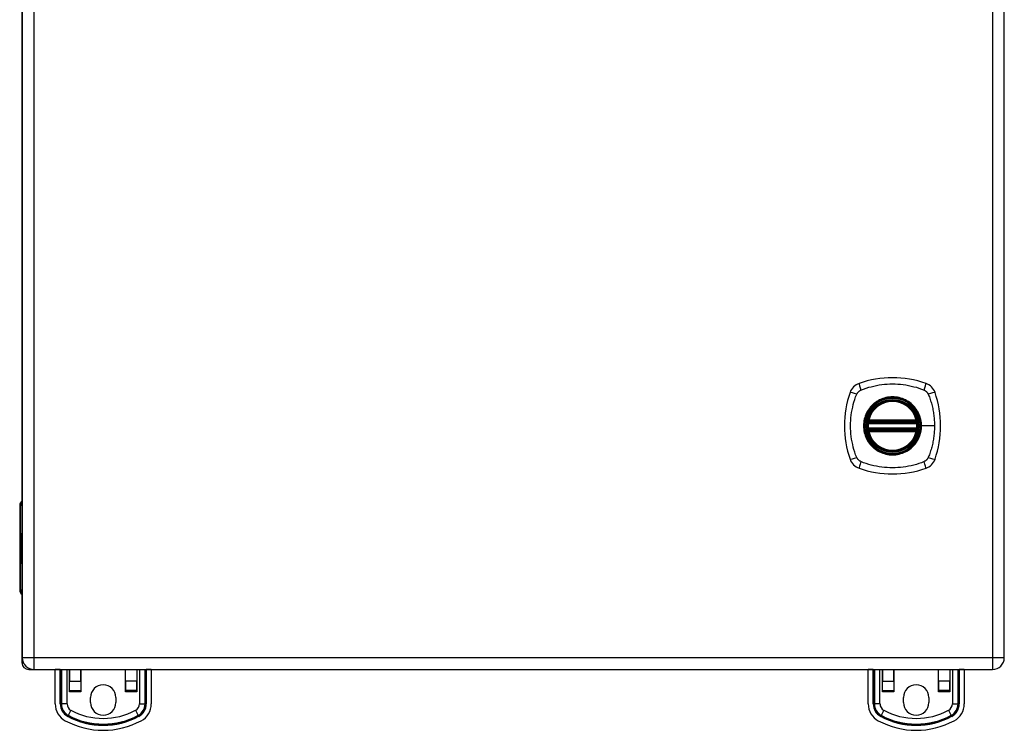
# Model space of a CAD drawing. Header units: inches. Extents: x 6.9 to 100.5, y 7.1 to 62.6.
# Tile 7 of 11: x 42.9 to 55, y 26.1 to 34.9. Entities that reach past the tile are written whole.
import ezdxf

# ---------------------------------------------------------------- set-up
doc = ezdxf.new("R2010")
doc.units = ezdxf.units.IN
doc.header["$MEASUREMENT"] = 0
doc.layers.add('Visible Edges(ANSI)', color=7, linetype='Continuous', lineweight=25)
doc.layers.add('Visible Tangent Edges(ANSI)', color=7, linetype='Continuous', lineweight=25)

msp = doc.modelspace()

# ---------------------------------------------------------------- linework, layer by layer
at = {"layer": 'Visible Edges(ANSI)'}
for p, q in [((42.925, 42.751), (42.925, 27.043)), ((55.005, 27.043), (55.005, 42.751)), ((42.921, 40.823), (42.921, 28.97)), ((53.333, 29.936), (53.927, 29.936)), ((53.337, 29.956), (53.923, 29.956)), ((53.927, 29.857), (53.333, 29.857)), ((53.923, 29.838), (53.337, 29.838)), ((42.894, 28.92), (42.894, 27.873)), ((42.906, 28.488), (42.918, 28.469)), ((42.917, 28.45), (42.906, 28.481)), ((42.918, 28.571), (42.925, 28.571)), ((42.918, 28.469), (42.918, 28.571)), ((42.918, 28.469), (42.925, 28.469)), ((42.919, 28.468), (42.925, 28.458)), ((42.925, 28.468), (42.919, 28.468)), ((42.906, 28.366), (42.916, 28.34)), ((42.906, 28.349), (42.906, 28.366)), ((42.906, 28.349), (42.912, 28.349)), ((42.913, 28.335), (42.906, 28.349)), ((42.91, 28.372), (42.907, 28.372)), ((42.912, 28.447), (42.917, 28.45)), ((42.912, 28.447), (42.925, 28.447)), ((42.925, 28.421), (42.912, 28.447)), ((42.913, 28.404), (42.923, 28.404)), ((42.914, 28.403), (42.924, 28.403)), ((42.914, 28.365), (42.914, 28.403)), ((42.914, 28.365), (42.923, 28.365)), ((42.916, 28.34), (42.925, 28.354)), ((42.916, 28.34), (42.925, 28.34)), ((42.917, 28.45), (42.925, 28.45)), ((42.918, 28.402), (42.924, 28.402)), ((42.918, 28.402), (42.918, 28.377)), ((42.919, 28.375), (42.925, 28.375)), ((42.924, 28.407), (42.925, 28.409)), ((42.924, 28.407), (42.925, 28.407)), ((42.906, 28.325), (42.913, 28.333)), ((42.906, 28.325), (42.92, 28.325)), ((42.906, 28.308), (42.906, 28.325)), ((42.916, 28.322), (42.906, 28.308)), ((42.906, 28.3), (42.925, 28.291)), ((42.906, 28.287), (42.906, 28.3)), ((42.906, 28.287), (42.924, 28.287)), ((42.914, 28.282), (42.906, 28.287)), ((42.906, 28.265), (42.918, 28.258)), ((42.906, 28.251), (42.906, 28.265)), ((42.906, 28.251), (42.924, 28.251)), ((42.914, 28.247), (42.906, 28.251)), ((42.906, 28.23), (42.918, 28.223)), ((42.906, 28.216), (42.906, 28.23)), ((42.913, 28.335), (42.923, 28.335)), ((42.913, 28.333), (42.913, 28.335)), ((42.913, 28.333), (42.921, 28.333)), ((42.914, 28.247), (42.925, 28.247)), ((42.916, 28.322), (42.922, 28.322)), ((42.925, 28.297), (42.916, 28.322)), ((42.925, 28.337), (42.919, 28.33)), ((42.919, 28.33), (42.919, 28.328)), ((42.919, 28.328), (42.925, 28.314)), ((42.919, 28.258), (42.925, 28.258)), ((42.919, 28.223), (42.925, 28.223)), ((42.92, 28.328), (42.925, 28.334)), ((42.925, 28.328), (42.92, 28.328)), ((42.92, 28.24), (42.923, 28.24)), ((42.922, 28.279), (42.922, 28.276)), ((42.922, 28.279), (42.925, 28.279)), ((42.925, 28.278), (42.922, 28.279)), ((42.923, 28.323), (42.925, 28.323)), ((42.925, 28.318), (42.923, 28.323)), ((42.924, 28.291), (42.924, 28.287)), ((42.924, 28.287), (42.925, 28.286)), ((42.924, 28.275), (42.925, 28.275)), ((42.924, 28.258), (42.924, 28.251)), ((42.924, 28.251), (42.925, 28.251)), ((42.924, 28.223), (42.924, 28.216)), ((42.906, 28.216), (42.924, 28.216)), ((42.918, 28.209), (42.906, 28.216)), ((42.924, 28.216), (42.925, 28.215)), ((42.921, 27.823), (42.921, 26.981)), ((42.925, 27.043), (42.925, 27.043)), ((43.005, 26.897), (43.071, 26.897)), ((43.071, 26.897), (54.859, 26.897)), ((43.331, 26.897), (43.331, 26.897)), ((43.331, 26.474), (43.331, 26.897)), ((43.393, 26.897), (43.393, 26.897)), ((43.507, 26.897), (43.507, 26.754)), ((43.507, 26.622), (43.507, 26.897)), ((43.645, 26.754), (43.645, 26.897)), ((43.646, 26.897), (43.646, 26.622)), ((44.197, 26.622), (44.197, 26.897)), ((44.197, 26.754), (44.197, 26.897)), ((44.335, 26.897), (44.335, 26.622)), ((44.335, 26.897), (44.335, 26.754)), ((44.45, 26.897), (44.45, 26.897)), ((44.512, 26.897), (44.512, 26.474)), ((44.512, 26.897), (44.512, 26.897)), ((53.331, 26.897), (53.331, 26.897)), ((53.331, 26.474), (53.331, 26.897)), ((53.393, 26.897), (53.393, 26.897)), ((53.507, 26.897), (53.507, 26.754)), ((53.507, 26.622), (53.507, 26.897)), ((53.645, 26.754), (53.645, 26.897)), ((53.646, 26.897), (53.646, 26.622)), ((54.197, 26.622), (54.197, 26.897)), ((54.197, 26.754), (54.197, 26.897)), ((54.335, 26.897), (54.335, 26.622)), ((54.335, 26.897), (54.335, 26.754)), ((54.45, 26.897), (54.45, 26.897)), ((54.512, 26.897), (54.512, 26.474)), ((54.512, 26.897), (54.512, 26.897)), ((43.507, 26.638), (43.507, 26.754)), ((43.645, 26.754), (43.645, 26.638)), ((44.197, 26.754), (44.197, 26.638)), ((44.335, 26.638), (44.335, 26.754)), ((53.507, 26.638), (53.507, 26.754)), ((53.645, 26.754), (53.645, 26.638)), ((54.197, 26.754), (54.197, 26.638)), ((54.335, 26.638), (54.335, 26.754)), ((43.507, 26.622), (43.507, 26.638)), ((43.507, 26.622), (43.507, 26.622)), ((43.645, 26.638), (43.645, 26.622)), ((43.646, 26.622), (43.645, 26.622)), ((43.765, 26.491), (43.765, 26.553)), ((44.077, 26.553), (44.077, 26.491)), ((44.197, 26.638), (44.197, 26.622)), ((44.197, 26.622), (44.197, 26.622)), ((44.335, 26.622), (44.335, 26.638)), ((44.335, 26.622), (44.335, 26.622)), ((53.507, 26.622), (53.507, 26.638)), ((53.507, 26.622), (53.507, 26.622)), ((53.645, 26.638), (53.645, 26.622)), ((53.646, 26.622), (53.645, 26.622)), ((53.765, 26.491), (53.765, 26.553)), ((54.077, 26.553), (54.077, 26.491)), ((54.197, 26.638), (54.197, 26.622)), ((54.197, 26.622), (54.197, 26.622)), ((54.335, 26.622), (54.335, 26.638)), ((54.335, 26.622), (54.335, 26.622))]:
    msp.add_line(p, q, dxfattribs=at)
at = {"layer": 'Visible Edges(ANSI)', "flags": 128}
for points in [[(53.322, 29.95), (53.322, 29.95), (53.322, 29.95), (53.322, 29.949), (53.321, 29.949), (53.321, 29.949), (53.321, 29.948), (53.321, 29.947), (53.321, 29.947), (53.321, 29.946), (53.321, 29.945), (53.321, 29.944), (53.32, 29.943), (53.32, 29.942), (53.32, 29.94), (53.32, 29.939), (53.32, 29.938), (53.32, 29.936), (53.319, 29.935), (53.319, 29.933), (53.319, 29.932), (53.319, 29.93), (53.319, 29.929), (53.319, 29.927), (53.318, 29.925)], [(53.942, 29.925), (53.942, 29.927), (53.941, 29.929), (53.941, 29.93), (53.941, 29.932), (53.941, 29.933), (53.941, 29.935), (53.941, 29.936), (53.94, 29.938), (53.94, 29.939), (53.94, 29.94), (53.94, 29.942), (53.94, 29.943), (53.94, 29.944), (53.939, 29.945), (53.939, 29.946), (53.939, 29.947), (53.939, 29.947), (53.939, 29.948), (53.939, 29.949), (53.939, 29.949), (53.939, 29.949), (53.939, 29.95), (53.939, 29.95), (53.939, 29.95)], [(53.318, 29.868), (53.319, 29.866), (53.319, 29.865), (53.319, 29.863), (53.319, 29.862), (53.319, 29.86), (53.319, 29.859), (53.32, 29.857), (53.32, 29.856), (53.32, 29.855), (53.32, 29.853), (53.32, 29.852), (53.32, 29.851), (53.321, 29.85), (53.321, 29.849), (53.321, 29.848), (53.321, 29.847), (53.321, 29.846), (53.321, 29.845), (53.321, 29.845), (53.321, 29.844), (53.322, 29.844), (53.322, 29.844), (53.322, 29.844), (53.322, 29.844)], [(53.939, 29.844), (53.939, 29.844), (53.939, 29.844), (53.939, 29.844), (53.939, 29.844), (53.939, 29.845), (53.939, 29.845), (53.939, 29.846), (53.939, 29.847), (53.939, 29.848), (53.939, 29.849), (53.94, 29.85), (53.94, 29.851), (53.94, 29.852), (53.94, 29.853), (53.94, 29.855), (53.94, 29.856), (53.941, 29.857), (53.941, 29.859), (53.941, 29.86), (53.941, 29.862), (53.941, 29.863), (53.941, 29.865), (53.942, 29.866), (53.942, 29.868)]]:
    msp.add_lwpolyline(points, dxfattribs=at)
at = {"layer": 'Visible Edges(ANSI)'}
for radius in [0.32, 0.315]:
    msp.add_circle((53.63, 29.897), radius, dxfattribs=at)
for centre, radius, start, end in [((53.275, 30.251), 0.177, 108.7722, 161.2278), ((53.63, 29.208), 1.28, 71.2278, 108.7722), ((53.985, 30.251), 0.177, 18.7722, 71.2278), ((54.319, 29.897), 1.28, 161.2278, 198.7722), ((52.941, 29.897), 1.28, 341.2278, 18.7722), ((53.63, 29.897), 0.313, 13.6344, 166.3656), ((53.63, 29.897), 0.313, 174.7499, 185.2501), ((53.333, 29.948), 0.0118, 170.216, 270), ((53.63, 29.897), 0.313, 166.3656, 170.216), ((53.337, 29.968), 0.0118, 166.3656, 270), ((53.923, 29.968), 0.0118, 270, 13.6344), ((53.927, 29.948), 0.0118, 270, 9.784), ((53.63, 29.897), 0.313, 9.784, 13.6344), ((53.63, 29.897), 0.313, 354.7499, 5.2501), ((53.333, 29.846), 0.0118, 90, 189.784), ((53.63, 29.897), 0.313, 189.784, 193.6344), ((53.337, 29.826), 0.0118, 90, 193.6344), ((53.63, 29.897), 0.313, 193.6344, 346.3656), ((53.923, 29.826), 0.0118, 346.3656, 90), ((53.927, 29.846), 0.0118, 350.216, 90), ((53.63, 29.897), 0.313, 346.3656, 350.216), ((53.275, 29.542), 0.177, 198.7722, 251.2278), ((53.985, 29.542), 0.177, 288.7722, 341.2278), ((53.63, 30.586), 1.28, 251.2278, 288.7722), ((42.953, 28.92), 0.0591, 118.2119, 180), ((42.953, 27.873), 0.0591, 180, 241.7881), ((43.071, 27.043), 0.146, 180, 270), ((54.859, 27.043), 0.146, 270, 0), ((43.005, 26.981), 0.084, 180, 270), ((43.921, 26.553), 0.156, 0, 180), ((53.921, 26.553), 0.156, 0, 180), ((43.567, 26.474), 0.236, 180, 241.7058), ((43.921, 26.491), 0.156, 180, 0), ((44.276, 26.474), 0.236, 298.2942, 0), ((53.567, 26.474), 0.236, 180, 241.7058), ((53.921, 26.491), 0.156, 180, 0), ((54.276, 26.474), 0.236, 298.2942, 0), ((43.921, 27.133), 0.984, 241.7058, 298.2942), ((53.921, 27.133), 0.984, 241.7058, 298.2942)]:
    msp.add_arc(centre, radius, start, end, dxfattribs=at)
for centre, major_axis, ratio, start_param, end_param in [((43.091, 28.481), (0.169, -0.145), 0.69742, 3.954564, 4.030117), ((43.091, 28.488), (-0.196, 0.045), 0.469835, 0.381703, 0.457256), ((42.913, 28.397), (0, 0.0207), 0.34202, 6.223227, 7.706685), ((42.928, 28.391), (0, 0.0637), 0.34202, 1.4235, 1.873336), ((42.92, 28.384), (0, -0.0322), 0.34202, 4.270443, 5.106151), ((42.913, 28.394), (0, 0.0101), 0.34202, 5.995661, 7.412036), ((42.913, 28.376), (0, 0.0418), 0.34202, 5.483273, 6.223227), ((42.919, 28.392), (0, -0.0296), 0.34202, 5.867021, 6.69935), ((42.917, 28.384), (0, 0.0176), 0.34202, 5.050628, 6.160969), ((42.919, 28.385), (0, -0.01), 0.34202, 5.784976, 7.176186), ((42.919, 28.386), (0, 0.0115), 0.34202, 4.034593, 5.050628), ((42.915, 28.383), (0, -0.0314), 0.34202, 1.983582, 2.341681), ((42.92, 28.38), (0, -0.016), 0.34202, 0.416165, 1.032695), ((42.915, 28.383), (0, 0.0346), 0.34202, 5.305041, 5.465997), ((42.911, 28.234), (0, 0.0488), 0.34202, 5.717685, 6.108652), ((42.911, 28.199), (0, 0.0488), 0.34202, 5.734426, 6.123063), ((42.919, 28.271), (0, -0.0129), 0.34202, 6.108652, 6.694335), ((42.919, 28.236), (0, -0.0129), 0.34202, 6.108516, 6.694188), ((42.918, 28.264), (0, 0.0132), 0.34202, 4.817632, 5.717685), ((42.918, 28.229), (0, 0.0132), 0.34202, 4.818901, 5.717844), ((42.92, 28.265), (0, 0.0063), 0.34202, 3.552742, 4.817632), ((42.92, 28.274), (0, -0.0302), 0.34202, 0.063127, 0.29658), ((42.917, 28.22), (0, -0.0258), 0.34202, 2.041005, 2.686948), ((42.92, 28.23), (0, 0.0063), 0.34202, 3.552596, 4.818901), ((42.917, 28.255), (0, -0.0252), 0.34202, 2.046589, 2.572814), ((42.922, 28.255), (0, -0.0106), 0.34202, 0.29658, 0.828674), ((42.918, 28.257), (0, 0.0252), 0.34202, 5.396304, 5.525449), ((42.92, 28.238), (0, -0.0302), 0.34202, 6.091199, 6.605631), ((42.922, 28.22), (0, -0.011), 0.34202, 0.322446, 0.842343)]:
    msp.add_ellipse(centre, major_axis=major_axis, ratio=ratio, start_param=start_param, end_param=end_param, dxfattribs=at)
at = {"layer": 'Visible Tangent Edges(ANSI)'}
for p, q in [((43.071, 27.043), (43.071, 42.751)), ((54.859, 42.751), (54.859, 27.043)), ((53.318, 29.925), (53.33, 29.924)), ((53.328, 29.949), (53.322, 29.95)), ((53.326, 29.971), (53.337, 29.968)), ((53.33, 29.924), (53.93, 29.924)), ((53.333, 29.936), (53.333, 29.946)), ((53.337, 29.956), (53.337, 29.968)), ((53.923, 29.968), (53.337, 29.968)), ((53.337, 29.946), (53.337, 29.956)), ((53.337, 29.946), (53.923, 29.946)), ((53.923, 29.968), (53.934, 29.971)), ((53.923, 29.968), (53.923, 29.956)), ((53.923, 29.956), (53.923, 29.946)), ((53.927, 29.946), (53.927, 29.936)), ((53.93, 29.924), (53.942, 29.925)), ((53.939, 29.95), (53.933, 29.949)), ((53.318, 29.868), (53.33, 29.869)), ((53.322, 29.844), (53.328, 29.845)), ((53.337, 29.826), (53.326, 29.823)), ((53.93, 29.869), (53.33, 29.869)), ((53.333, 29.847), (53.333, 29.857)), ((53.337, 29.838), (53.337, 29.847)), ((53.923, 29.847), (53.337, 29.847)), ((53.337, 29.826), (53.337, 29.838)), ((53.337, 29.826), (53.923, 29.826)), ((53.923, 29.847), (53.923, 29.838)), ((53.923, 29.838), (53.923, 29.826)), ((53.934, 29.823), (53.923, 29.826)), ((53.927, 29.857), (53.927, 29.847)), ((53.93, 29.869), (53.942, 29.868)), ((53.933, 29.845), (53.939, 29.844)), ((53.982, 29.897), (53.987, 29.897)), ((54.147, 29.897), (53.987, 29.897)), ((42.906, 28.92), (42.894, 28.92)), ((42.906, 28.488), (42.906, 28.92)), ((42.906, 28.92), (42.925, 28.92)), ((42.906, 27.873), (42.906, 28.481)), ((42.906, 28.4), (42.911, 28.4)), ((42.922, 28.379), (42.925, 28.379)), ((42.923, 28.39), (42.925, 28.39)), ((42.914, 28.282), (42.925, 28.282)), ((42.92, 28.276), (42.922, 28.276)), ((42.921, 28.259), (42.925, 28.259)), ((42.921, 28.224), (42.925, 28.224)), ((42.922, 28.266), (42.925, 28.266)), ((42.922, 28.231), (42.925, 28.231)), ((42.918, 28.209), (42.922, 28.209)), ((42.894, 27.873), (42.906, 27.873)), ((42.925, 27.873), (42.906, 27.873)), ((43.071, 27.043), (42.925, 27.043)), ((43.071, 26.897), (43.071, 27.043)), ((54.859, 27.043), (43.071, 27.043)), ((54.859, 27.043), (54.859, 26.897)), ((55.005, 27.043), (54.859, 27.043)), ((42.921, 26.981), (42.939, 26.981)), ((43.005, 26.912), (43.005, 26.897)), ((43.393, 26.897), (43.331, 26.897)), ((43.393, 26.474), (43.393, 26.897)), ((43.399, 26.474), (43.399, 26.897)), ((43.407, 26.897), (43.407, 26.474)), ((43.476, 26.474), (43.476, 26.897)), ((44.366, 26.897), (44.366, 26.474)), ((44.436, 26.474), (44.436, 26.897)), ((44.443, 26.897), (44.443, 26.474)), ((44.45, 26.897), (44.45, 26.474)), ((44.512, 26.897), (44.45, 26.897)), ((53.393, 26.897), (53.331, 26.897)), ((53.393, 26.474), (53.393, 26.897)), ((53.399, 26.474), (53.399, 26.897)), ((53.407, 26.897), (53.407, 26.474)), ((53.476, 26.474), (53.476, 26.897)), ((54.366, 26.897), (54.366, 26.474)), ((54.436, 26.474), (54.436, 26.897)), ((54.443, 26.897), (54.443, 26.474)), ((54.45, 26.897), (54.45, 26.474)), ((54.512, 26.897), (54.45, 26.897)), ((43.507, 26.754), (43.645, 26.754)), ((44.335, 26.754), (44.197, 26.754)), ((53.507, 26.754), (53.645, 26.754)), ((54.335, 26.754), (54.197, 26.754)), ((43.507, 26.638), (43.645, 26.638)), ((43.645, 26.622), (43.507, 26.622)), ((44.335, 26.638), (44.197, 26.638)), ((44.335, 26.622), (44.197, 26.622)), ((53.507, 26.638), (53.645, 26.638)), ((53.645, 26.622), (53.507, 26.622)), ((54.335, 26.638), (54.197, 26.638)), ((54.335, 26.622), (54.197, 26.622)), ((43.393, 26.474), (43.399, 26.474)), ((43.407, 26.474), (43.399, 26.474)), ((43.476, 26.474), (43.407, 26.474)), ((44.366, 26.474), (44.436, 26.474)), ((44.436, 26.474), (44.443, 26.474)), ((44.45, 26.474), (44.443, 26.474)), ((53.393, 26.474), (53.399, 26.474)), ((53.407, 26.474), (53.399, 26.474)), ((53.476, 26.474), (53.407, 26.474)), ((54.366, 26.474), (54.436, 26.474)), ((54.436, 26.474), (54.443, 26.474)), ((54.45, 26.474), (54.443, 26.474)), ((43.484, 26.321), (43.487, 26.327)), ((43.491, 26.333), (43.487, 26.327)), ((43.524, 26.395), (43.491, 26.333)), ((44.318, 26.395), (44.351, 26.333)), ((44.351, 26.333), (44.355, 26.327)), ((44.358, 26.321), (44.355, 26.327)), ((53.484, 26.321), (53.487, 26.327)), ((53.491, 26.333), (53.487, 26.327)), ((53.524, 26.395), (53.491, 26.333)), ((54.318, 26.395), (54.351, 26.333)), ((54.351, 26.333), (54.355, 26.327)), ((54.358, 26.321), (54.355, 26.327))]:
    msp.add_line(p, q, dxfattribs=at)
at = {"layer": 'Visible Tangent Edges(ANSI)', "flags": 128}
for points in [[(53.241, 30.337), (53.275, 30.35), (53.306, 30.361), (53.337, 30.371), (53.369, 30.379), (53.401, 30.387), (53.433, 30.394), (53.466, 30.4), (53.498, 30.405), (53.531, 30.408), (53.564, 30.411), (53.597, 30.413), (53.63, 30.413), (53.663, 30.413), (53.696, 30.411), (53.729, 30.408), (53.762, 30.405), (53.794, 30.4), (53.827, 30.394), (53.859, 30.387), (53.891, 30.379), (53.923, 30.371), (53.954, 30.361), (53.985, 30.35), (54.019, 30.337)], [(53.19, 29.508), (53.176, 29.542), (53.166, 29.573), (53.156, 29.604), (53.147, 29.636), (53.14, 29.668), (53.133, 29.7), (53.127, 29.732), (53.122, 29.765), (53.118, 29.798), (53.116, 29.831), (53.114, 29.864), (53.113, 29.897), (53.114, 29.93), (53.116, 29.963), (53.118, 29.995), (53.122, 30.028), (53.127, 30.061), (53.133, 30.093), (53.14, 30.126), (53.147, 30.158), (53.156, 30.189), (53.166, 30.221), (53.176, 30.252), (53.19, 30.285)], [(53.19, 30.285), (53.192, 30.288), (53.193, 30.291), (53.194, 30.294), (53.196, 30.296), (53.198, 30.299), (53.199, 30.301), (53.201, 30.304), (53.203, 30.306), (53.205, 30.309), (53.207, 30.311), (53.209, 30.313), (53.211, 30.315), (53.214, 30.318), (53.216, 30.32), (53.218, 30.322), (53.221, 30.324), (53.223, 30.326), (53.225, 30.327), (53.228, 30.329), (53.231, 30.331), (53.233, 30.332), (53.236, 30.334), (53.239, 30.335), (53.241, 30.337)], [(54.019, 30.337), (54.02, 30.336), (54.021, 30.335), (54.023, 30.335), (54.024, 30.334), (54.026, 30.333), (54.027, 30.332), (54.028, 30.332), (54.029, 30.331), (54.031, 30.33), (54.032, 30.329), (54.033, 30.328), (54.035, 30.327), (54.036, 30.326), (54.037, 30.326), (54.038, 30.325), (54.04, 30.324), (54.041, 30.323), (54.042, 30.322), (54.043, 30.321), (54.044, 30.32), (54.046, 30.319), (54.047, 30.318), (54.048, 30.317), (54.049, 30.315)], [(54.049, 30.315), (54.05, 30.314), (54.051, 30.313), (54.052, 30.312), (54.053, 30.311), (54.054, 30.31), (54.055, 30.309), (54.056, 30.308), (54.057, 30.306), (54.058, 30.305), (54.059, 30.304), (54.06, 30.303), (54.061, 30.301), (54.062, 30.3), (54.062, 30.299), (54.063, 30.298), (54.064, 30.296), (54.065, 30.295), (54.066, 30.294), (54.066, 30.292), (54.067, 30.291), (54.068, 30.289), (54.069, 30.288), (54.069, 30.287), (54.07, 30.285)], [(54.07, 30.285), (54.078, 30.267), (54.084, 30.252), (54.089, 30.236), (54.094, 30.221), (54.099, 30.205), (54.104, 30.189), (54.108, 30.174), (54.113, 30.158), (54.117, 30.142), (54.12, 30.126), (54.124, 30.11), (54.127, 30.093), (54.13, 30.077), (54.133, 30.061), (54.136, 30.045), (54.138, 30.028), (54.14, 30.012), (54.142, 29.996), (54.143, 29.979), (54.144, 29.963), (54.145, 29.946), (54.146, 29.93), (54.147, 29.913), (54.147, 29.897)], [(53.982, 29.897), (53.979, 29.847), (53.968, 29.797), (53.95, 29.75), (53.926, 29.706), (53.896, 29.666), (53.861, 29.63), (53.821, 29.6), (53.776, 29.576), (53.729, 29.559), (53.68, 29.548), (53.63, 29.545), (53.579, 29.548), (53.53, 29.559), (53.483, 29.577), (53.439, 29.601), (53.399, 29.631), (53.364, 29.666), (53.334, 29.706), (53.31, 29.75), (53.292, 29.798), (53.281, 29.847), (53.278, 29.897), (53.282, 29.947), (53.292, 29.996), (53.31, 30.043), (53.334, 30.088), (53.364, 30.128), (53.399, 30.163), (53.44, 30.193), (53.484, 30.217), (53.531, 30.235), (53.58, 30.245), (53.63, 30.249), (53.681, 30.245), (53.73, 30.235), (53.777, 30.217), (53.821, 30.193), (53.861, 30.163), (53.896, 30.127), (53.927, 30.087), (53.951, 30.043), (53.968, 29.996), (53.979, 29.947), (53.982, 29.897)], [(53.403, 30.171), (53.4, 30.17), (53.398, 30.168), (53.396, 30.166), (53.394, 30.164), (53.392, 30.162), (53.39, 30.16), (53.388, 30.159), (53.386, 30.157), (53.384, 30.155), (53.382, 30.153), (53.38, 30.151), (53.378, 30.149), (53.376, 30.147), (53.374, 30.145), (53.372, 30.143), (53.37, 30.141), (53.368, 30.139), (53.366, 30.137), (53.365, 30.135), (53.363, 30.133), (53.361, 30.131), (53.359, 30.129), (53.357, 30.126), (53.355, 30.124)], [(53.858, 30.171), (53.842, 30.184), (53.825, 30.196), (53.807, 30.206), (53.789, 30.216), (53.77, 30.225), (53.751, 30.232), (53.731, 30.239), (53.712, 30.244), (53.692, 30.248), (53.671, 30.251), (53.651, 30.253), (53.63, 30.254), (53.609, 30.253), (53.589, 30.251), (53.568, 30.248), (53.548, 30.244), (53.528, 30.239), (53.509, 30.232), (53.49, 30.225), (53.471, 30.216), (53.453, 30.206), (53.435, 30.196), (53.419, 30.184), (53.403, 30.171)], [(53.905, 30.124), (53.903, 30.126), (53.901, 30.129), (53.899, 30.131), (53.897, 30.133), (53.896, 30.135), (53.894, 30.137), (53.892, 30.139), (53.89, 30.141), (53.888, 30.143), (53.886, 30.145), (53.884, 30.147), (53.882, 30.149), (53.88, 30.151), (53.878, 30.153), (53.876, 30.155), (53.874, 30.157), (53.872, 30.159), (53.87, 30.16), (53.868, 30.162), (53.866, 30.164), (53.864, 30.166), (53.862, 30.168), (53.86, 30.17), (53.858, 30.171)], [(53.355, 30.124), (53.343, 30.108), (53.331, 30.091), (53.32, 30.074), (53.311, 30.056), (53.302, 30.037), (53.294, 30.018), (53.288, 29.998), (53.283, 29.978), (53.279, 29.958), (53.276, 29.938), (53.274, 29.917), (53.273, 29.897), (53.274, 29.876), (53.276, 29.856), (53.279, 29.835), (53.283, 29.815), (53.288, 29.795), (53.295, 29.776), (53.302, 29.756), (53.311, 29.738), (53.32, 29.72), (53.331, 29.702), (53.343, 29.685), (53.355, 29.669)], [(53.987, 29.897), (53.987, 29.907), (53.986, 29.917), (53.986, 29.928), (53.985, 29.938), (53.983, 29.948), (53.982, 29.958), (53.98, 29.968), (53.977, 29.978), (53.975, 29.988), (53.972, 29.998), (53.969, 30.008), (53.966, 30.018), (53.962, 30.027), (53.958, 30.037), (53.954, 30.046), (53.95, 30.056), (53.945, 30.065), (53.94, 30.074), (53.935, 30.083), (53.929, 30.091), (53.923, 30.1), (53.917, 30.108), (53.911, 30.116), (53.905, 30.124)], [(53.326, 29.971), (53.326, 29.97), (53.325, 29.969), (53.325, 29.968), (53.325, 29.967), (53.325, 29.966), (53.325, 29.965), (53.325, 29.964), (53.325, 29.963), (53.325, 29.962), (53.325, 29.961), (53.325, 29.96), (53.325, 29.959), (53.325, 29.958), (53.325, 29.957), (53.325, 29.956), (53.325, 29.955), (53.325, 29.955), (53.326, 29.954), (53.326, 29.953), (53.326, 29.952), (53.326, 29.951), (53.327, 29.95), (53.327, 29.95), (53.328, 29.949)], [(53.328, 29.949), (53.328, 29.949), (53.328, 29.949), (53.328, 29.948), (53.328, 29.948), (53.329, 29.948), (53.329, 29.948), (53.329, 29.948), (53.329, 29.948), (53.329, 29.948), (53.33, 29.947), (53.33, 29.947), (53.33, 29.947), (53.33, 29.947), (53.331, 29.947), (53.331, 29.947), (53.331, 29.947), (53.331, 29.947), (53.332, 29.947), (53.332, 29.947), (53.332, 29.946), (53.332, 29.946), (53.333, 29.946), (53.333, 29.946), (53.333, 29.946)], [(53.33, 29.924), (53.33, 29.925), (53.33, 29.926), (53.331, 29.927), (53.331, 29.927), (53.331, 29.928), (53.331, 29.929), (53.331, 29.93), (53.331, 29.93), (53.332, 29.931), (53.332, 29.931), (53.332, 29.932), (53.332, 29.933), (53.332, 29.933), (53.332, 29.934), (53.333, 29.934), (53.333, 29.935), (53.333, 29.935), (53.333, 29.935), (53.333, 29.935), (53.333, 29.936), (53.333, 29.936), (53.333, 29.936), (53.333, 29.936), (53.333, 29.936)], [(53.333, 29.946), (53.333, 29.946), (53.334, 29.946), (53.334, 29.946), (53.334, 29.946), (53.334, 29.946), (53.334, 29.946), (53.334, 29.946), (53.335, 29.946), (53.335, 29.946), (53.335, 29.946), (53.335, 29.946), (53.335, 29.946), (53.335, 29.946), (53.336, 29.946), (53.336, 29.946), (53.336, 29.946), (53.336, 29.946), (53.336, 29.946), (53.337, 29.946), (53.337, 29.946), (53.337, 29.946), (53.337, 29.946), (53.337, 29.946), (53.337, 29.946)], [(53.923, 29.946), (53.923, 29.946), (53.923, 29.946), (53.923, 29.946), (53.923, 29.946), (53.924, 29.946), (53.924, 29.946), (53.924, 29.946), (53.924, 29.946), (53.924, 29.946), (53.924, 29.946), (53.925, 29.946), (53.925, 29.946), (53.925, 29.946), (53.925, 29.946), (53.925, 29.946), (53.926, 29.946), (53.926, 29.946), (53.926, 29.946), (53.926, 29.946), (53.926, 29.946), (53.926, 29.946), (53.927, 29.946), (53.927, 29.946), (53.927, 29.946)], [(53.927, 29.946), (53.927, 29.946), (53.927, 29.946), (53.928, 29.946), (53.928, 29.946), (53.928, 29.947), (53.928, 29.947), (53.929, 29.947), (53.929, 29.947), (53.929, 29.947), (53.929, 29.947), (53.93, 29.947), (53.93, 29.947), (53.93, 29.947), (53.93, 29.947), (53.931, 29.948), (53.931, 29.948), (53.931, 29.948), (53.931, 29.948), (53.932, 29.948), (53.932, 29.948), (53.932, 29.948), (53.932, 29.949), (53.932, 29.949), (53.933, 29.949)], [(53.927, 29.936), (53.927, 29.936), (53.927, 29.936), (53.927, 29.936), (53.927, 29.936), (53.927, 29.935), (53.927, 29.935), (53.927, 29.935), (53.927, 29.935), (53.928, 29.934), (53.928, 29.934), (53.928, 29.933), (53.928, 29.933), (53.928, 29.932), (53.928, 29.931), (53.928, 29.931), (53.929, 29.93), (53.929, 29.93), (53.929, 29.929), (53.929, 29.928), (53.929, 29.927), (53.93, 29.927), (53.93, 29.926), (53.93, 29.925), (53.93, 29.924)], [(53.933, 29.949), (53.933, 29.95), (53.933, 29.95), (53.934, 29.951), (53.934, 29.952), (53.934, 29.953), (53.934, 29.954), (53.935, 29.955), (53.935, 29.955), (53.935, 29.956), (53.935, 29.957), (53.935, 29.958), (53.935, 29.959), (53.935, 29.96), (53.935, 29.961), (53.935, 29.962), (53.935, 29.963), (53.935, 29.964), (53.935, 29.965), (53.935, 29.966), (53.935, 29.967), (53.935, 29.968), (53.935, 29.969), (53.934, 29.97), (53.934, 29.971)], [(53.328, 29.845), (53.327, 29.844), (53.327, 29.843), (53.326, 29.842), (53.326, 29.841), (53.326, 29.841), (53.326, 29.84), (53.325, 29.839), (53.325, 29.838), (53.325, 29.837), (53.325, 29.836), (53.325, 29.835), (53.325, 29.834), (53.325, 29.833), (53.325, 29.832), (53.325, 29.831), (53.325, 29.831), (53.325, 29.83), (53.325, 29.829), (53.325, 29.828), (53.325, 29.827), (53.325, 29.826), (53.325, 29.825), (53.326, 29.824), (53.326, 29.823)], [(53.333, 29.847), (53.333, 29.847), (53.333, 29.847), (53.332, 29.847), (53.332, 29.847), (53.332, 29.847), (53.332, 29.847), (53.331, 29.847), (53.331, 29.847), (53.331, 29.847), (53.331, 29.846), (53.33, 29.846), (53.33, 29.846), (53.33, 29.846), (53.33, 29.846), (53.329, 29.846), (53.329, 29.846), (53.329, 29.846), (53.329, 29.845), (53.329, 29.845), (53.328, 29.845), (53.328, 29.845), (53.328, 29.845), (53.328, 29.845), (53.328, 29.845)], [(53.333, 29.857), (53.333, 29.857), (53.333, 29.857), (53.333, 29.858), (53.333, 29.858), (53.333, 29.858), (53.333, 29.858), (53.333, 29.859), (53.333, 29.859), (53.333, 29.859), (53.332, 29.86), (53.332, 29.86), (53.332, 29.861), (53.332, 29.861), (53.332, 29.862), (53.332, 29.863), (53.331, 29.863), (53.331, 29.864), (53.331, 29.865), (53.331, 29.865), (53.331, 29.866), (53.331, 29.867), (53.33, 29.868), (53.33, 29.868), (53.33, 29.869)], [(53.337, 29.847), (53.337, 29.847), (53.337, 29.847), (53.337, 29.847), (53.337, 29.847), (53.337, 29.847), (53.336, 29.847), (53.336, 29.847), (53.336, 29.847), (53.336, 29.847), (53.336, 29.847), (53.335, 29.847), (53.335, 29.847), (53.335, 29.847), (53.335, 29.847), (53.335, 29.847), (53.335, 29.847), (53.334, 29.847), (53.334, 29.847), (53.334, 29.847), (53.334, 29.847), (53.334, 29.847), (53.334, 29.847), (53.333, 29.847), (53.333, 29.847)], [(53.905, 29.669), (53.911, 29.677), (53.917, 29.685), (53.923, 29.694), (53.929, 29.702), (53.935, 29.711), (53.94, 29.72), (53.945, 29.729), (53.95, 29.738), (53.954, 29.747), (53.958, 29.757), (53.962, 29.766), (53.966, 29.776), (53.969, 29.785), (53.972, 29.795), (53.975, 29.805), (53.977, 29.815), (53.98, 29.825), (53.982, 29.835), (53.983, 29.846), (53.985, 29.856), (53.986, 29.866), (53.986, 29.876), (53.987, 29.887), (53.987, 29.897)], [(53.927, 29.847), (53.927, 29.847), (53.927, 29.847), (53.926, 29.847), (53.926, 29.847), (53.926, 29.847), (53.926, 29.847), (53.926, 29.847), (53.926, 29.847), (53.925, 29.847), (53.925, 29.847), (53.925, 29.847), (53.925, 29.847), (53.925, 29.847), (53.924, 29.847), (53.924, 29.847), (53.924, 29.847), (53.924, 29.847), (53.924, 29.847), (53.924, 29.847), (53.923, 29.847), (53.923, 29.847), (53.923, 29.847), (53.923, 29.847), (53.923, 29.847)], [(53.93, 29.869), (53.93, 29.868), (53.93, 29.868), (53.93, 29.867), (53.929, 29.866), (53.929, 29.865), (53.929, 29.865), (53.929, 29.864), (53.929, 29.863), (53.928, 29.863), (53.928, 29.862), (53.928, 29.861), (53.928, 29.861), (53.928, 29.86), (53.928, 29.86), (53.928, 29.859), (53.927, 29.859), (53.927, 29.859), (53.927, 29.858), (53.927, 29.858), (53.927, 29.858), (53.927, 29.858), (53.927, 29.857), (53.927, 29.857), (53.927, 29.857)], [(53.933, 29.845), (53.932, 29.845), (53.932, 29.845), (53.932, 29.845), (53.932, 29.845), (53.932, 29.845), (53.931, 29.845), (53.931, 29.846), (53.931, 29.846), (53.931, 29.846), (53.93, 29.846), (53.93, 29.846), (53.93, 29.846), (53.93, 29.846), (53.929, 29.846), (53.929, 29.847), (53.929, 29.847), (53.929, 29.847), (53.928, 29.847), (53.928, 29.847), (53.928, 29.847), (53.928, 29.847), (53.927, 29.847), (53.927, 29.847), (53.927, 29.847)], [(53.934, 29.823), (53.934, 29.824), (53.935, 29.825), (53.935, 29.826), (53.935, 29.827), (53.935, 29.828), (53.935, 29.829), (53.935, 29.83), (53.935, 29.831), (53.935, 29.831), (53.935, 29.832), (53.935, 29.833), (53.935, 29.834), (53.935, 29.835), (53.935, 29.836), (53.935, 29.837), (53.935, 29.838), (53.935, 29.839), (53.934, 29.84), (53.934, 29.841), (53.934, 29.841), (53.934, 29.842), (53.933, 29.843), (53.933, 29.844), (53.933, 29.845)], [(54.147, 29.897), (54.147, 29.88), (54.146, 29.864), (54.145, 29.847), (54.144, 29.831), (54.143, 29.814), (54.142, 29.798), (54.14, 29.781), (54.138, 29.765), (54.136, 29.749), (54.133, 29.732), (54.13, 29.716), (54.127, 29.7), (54.124, 29.684), (54.12, 29.668), (54.117, 29.652), (54.113, 29.636), (54.108, 29.62), (54.104, 29.604), (54.099, 29.588), (54.094, 29.573), (54.089, 29.557), (54.084, 29.542), (54.078, 29.526), (54.07, 29.508)], [(53.355, 29.669), (53.357, 29.667), (53.359, 29.665), (53.361, 29.663), (53.363, 29.661), (53.365, 29.659), (53.366, 29.657), (53.368, 29.655), (53.37, 29.653), (53.372, 29.651), (53.374, 29.649), (53.376, 29.647), (53.378, 29.645), (53.38, 29.643), (53.382, 29.641), (53.384, 29.639), (53.386, 29.637), (53.388, 29.635), (53.39, 29.633), (53.392, 29.631), (53.394, 29.629), (53.396, 29.628), (53.398, 29.626), (53.4, 29.624), (53.403, 29.622)], [(53.403, 29.622), (53.419, 29.609), (53.436, 29.598), (53.453, 29.587), (53.471, 29.577), (53.49, 29.569), (53.509, 29.561), (53.529, 29.555), (53.548, 29.549), (53.569, 29.545), (53.589, 29.542), (53.609, 29.54), (53.63, 29.54), (53.651, 29.54), (53.671, 29.542), (53.692, 29.545), (53.712, 29.549), (53.732, 29.555), (53.751, 29.561), (53.77, 29.569), (53.789, 29.577), (53.807, 29.587), (53.825, 29.598), (53.842, 29.61), (53.858, 29.622)], [(53.858, 29.622), (53.86, 29.624), (53.862, 29.626), (53.864, 29.628), (53.866, 29.629), (53.868, 29.631), (53.87, 29.633), (53.872, 29.635), (53.874, 29.637), (53.876, 29.639), (53.878, 29.641), (53.88, 29.643), (53.882, 29.645), (53.884, 29.646), (53.886, 29.648), (53.888, 29.65), (53.89, 29.652), (53.892, 29.655), (53.894, 29.657), (53.896, 29.659), (53.897, 29.661), (53.899, 29.663), (53.901, 29.665), (53.903, 29.667), (53.905, 29.669)], [(53.241, 29.457), (53.239, 29.458), (53.236, 29.46), (53.233, 29.461), (53.231, 29.463), (53.228, 29.464), (53.225, 29.466), (53.223, 29.468), (53.221, 29.47), (53.218, 29.472), (53.216, 29.474), (53.214, 29.476), (53.211, 29.478), (53.209, 29.48), (53.207, 29.482), (53.205, 29.485), (53.203, 29.487), (53.201, 29.49), (53.199, 29.492), (53.198, 29.495), (53.196, 29.497), (53.194, 29.5), (53.193, 29.503), (53.192, 29.505), (53.19, 29.508)], [(54.019, 29.457), (53.985, 29.443), (53.954, 29.433), (53.923, 29.423), (53.891, 29.414), (53.859, 29.406), (53.827, 29.399), (53.794, 29.394), (53.762, 29.389), (53.729, 29.385), (53.696, 29.382), (53.663, 29.381), (53.63, 29.38), (53.597, 29.381), (53.564, 29.382), (53.531, 29.385), (53.498, 29.389), (53.466, 29.394), (53.433, 29.4), (53.401, 29.406), (53.369, 29.414), (53.337, 29.423), (53.306, 29.433), (53.275, 29.443), (53.241, 29.457)], [(54.07, 29.508), (54.069, 29.505), (54.067, 29.503), (54.066, 29.5), (54.064, 29.497), (54.062, 29.495), (54.061, 29.492), (54.059, 29.49), (54.057, 29.487), (54.055, 29.485), (54.053, 29.483), (54.051, 29.48), (54.049, 29.478), (54.047, 29.476), (54.044, 29.474), (54.042, 29.472), (54.04, 29.47), (54.037, 29.468), (54.035, 29.466), (54.032, 29.464), (54.03, 29.463), (54.027, 29.461), (54.024, 29.46), (54.021, 29.458), (54.019, 29.457)]]:
    msp.add_lwpolyline(points, dxfattribs=at)
at = {"layer": 'Visible Tangent Edges(ANSI)'}
for radius in [0.346, 0.342, 0.325, 0.324]:
    msp.add_circle((53.63, 29.897), radius, dxfattribs=at)
for centre, radius, start, end in [((53.63, 29.897), 0.301, 13.6344, 166.3656), ((53.63, 29.897), 0.301, 174.7499, 185.2501), ((53.63, 29.897), 0.301, 354.7499, 5.2501), ((53.63, 29.897), 0.301, 193.6344, 346.3656), ((43.567, 26.474), 0.174, 180, 241.7058), ((43.567, 26.474), 0.167, 180, 241.7058), ((43.567, 26.474), 0.16, 180, 241.7058), ((43.567, 26.474), 0.0902, 180, 241.7058), ((44.276, 26.474), 0.0902, 298.2942, 0), ((44.276, 26.474), 0.16, 298.2942, 0), ((44.276, 26.474), 0.167, 298.2942, 0), ((44.276, 26.474), 0.174, 298.2942, 0), ((53.567, 26.474), 0.174, 180, 241.7058), ((53.567, 26.474), 0.167, 180, 241.7058), ((53.567, 26.474), 0.16, 180, 241.7058), ((53.567, 26.474), 0.0902, 180, 241.7058), ((54.276, 26.474), 0.0902, 298.2942, 0), ((54.276, 26.474), 0.16, 298.2942, 0), ((54.276, 26.474), 0.167, 298.2942, 0), ((54.276, 26.474), 0.174, 298.2942, 0), ((43.921, 27.133), 0.922, 241.7058, 298.2942), ((43.921, 27.133), 0.915, 241.7058, 298.2942), ((43.921, 27.133), 0.908, 241.7058, 298.2942), ((43.921, 27.133), 0.838, 241.7058, 298.2942), ((53.921, 27.133), 0.922, 241.7058, 298.2942), ((53.921, 27.133), 0.915, 241.7058, 298.2942), ((53.921, 27.133), 0.908, 241.7058, 298.2942), ((53.921, 27.133), 0.838, 241.7058, 298.2942)]:
    msp.add_arc(centre, radius, start, end, dxfattribs=at)
for centre, major_axis, ratio, start_param, end_param in [((53.256, 30.309), (-0.037, 0.112), 0.042597, 0.170073, 1.307344), ((54.004, 30.309), (0.037, 0.112), 0.042597, 4.975842, 6.113112), ((53.218, 30.271), (-0.112, 0.037), 0.042597, 4.975842, 6.113112), ((54.042, 30.271), (0.112, 0.037), 0.042597, 0.170073, 1.307344), ((53.322, 29.95), (0.00773, 0.00893), 0.431674, 4.96723, 6.283185), ((53.333, 29.944), (0.0021, 0.0116), 0.025638, 0, 1.426581), ((53.927, 29.944), (-0.0021, 0.0116), 0.025638, 4.856604, 6.283185), ((53.938, 29.95), (-0.00773, 0.00893), 0.431674, 0, 1.315955), ((53.322, 29.844), (0.00773, -0.00893), 0.431674, 0, 1.315955), ((53.333, 29.849), (0.0021, -0.0116), 0.025638, 4.856604, 6.283185), ((53.927, 29.849), (-0.0021, -0.0116), 0.025638, 0, 1.426581), ((53.938, 29.844), (-0.00773, -0.00893), 0.431674, 4.96723, 6.283185), ((53.218, 29.522), (-0.112, -0.037), 0.042597, 0.170073, 1.307344), ((53.256, 29.484), (-0.037, -0.112), 0.042597, 4.975842, 6.113112), ((54.004, 29.484), (0.037, -0.112), 0.042597, 0.170073, 1.307344), ((54.042, 29.522), (0.112, -0.037), 0.042597, 4.975842, 6.113112), ((42.961, 28.92), (0, 0.0591), 0.939693, 0.711302, 1.570796), ((42.961, 27.873), (0, 0.0591), 0.939693, 1.570796, 2.430291)]:
    msp.add_ellipse(centre, major_axis=major_axis, ratio=ratio, start_param=start_param, end_param=end_param, dxfattribs=at)

doc.saveas('drawing.dxf')
